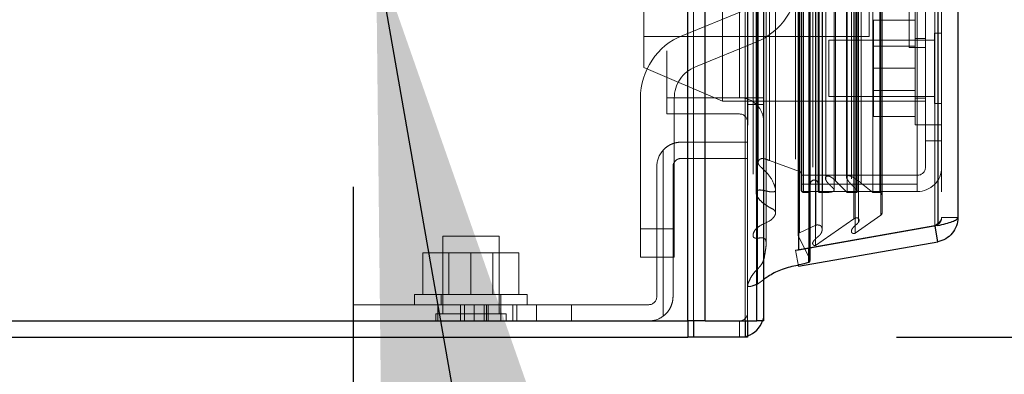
# Model space of a CAD drawing. Header units: inches. Extents: x 0.2 to 10.8, y 0.2 to 8.2.
# Tile 32 of 145: x 1.7686 to 2.0113, y 3.0686 to 3.1559. Entities that reach past the tile are written whole.
import ezdxf

# ---------------------------------------------------------------- set-up
doc = ezdxf.new("R2010")
doc.units = ezdxf.units.IN
doc.header["$MEASUREMENT"] = 0
doc.linetypes.add('HIDDEN', pattern=[0.07500000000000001, 0.05, -0.025])
doc.layers.add('DIMENSIONS', color=140, linetype='Continuous')
doc.styles.add('SLDTEXTSTYLE0', font='TXT', dxfattribs={"width": 0.7})
doc.dimstyles.new('SLDDIMSTYLE1', dxfattribs={"dimtxt": 0.0849609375, "dimasz": 0.13, "dimexe": 0, "dimexo": 0.0625, "dimgap": 0.021240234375, "dimtad": 0, "dimtih": 1, "dimtoh": 1, "dimlfac": 18, "dimrnd": 1e-09, "dimzin": 12, "dimdsep": 46, "dimtxsty": 'SLDTEXTSTYLE0', "dimsah": 1, "dimcen": 0.09, "dimadec": 0, "dimazin": 3, "dimtfac": 1, "dimtmove": 0, "dimatfit": 0, "dimfxl": 0, "dimfrac": 2, "dimtolj": 1, "dimtzin": 12, "dimarcsym": 0})
doc.dimstyles.new('SLDDIMSTYLE3', dxfattribs={"dimtxt": 0.18, "dimasz": 0.13, "dimexe": 0, "dimexo": 0.0625, "dimgap": 0, "dimtad": 0, "dimtih": 1, "dimtoh": 1, "dimdec": 0, "dimrnd": 1e-09, "dimzin": 0, "dimdsep": 46, "dimtxsty": 'Standard', "dimsah": 1, "dimcen": 0.09, "dimadec": 0, "dimazin": 0, "dimtfac": 0.13, "dimtdec": 0, "dimtofl": 0, "dimtmove": 0, "dimatfit": 3, "dimfxl": 0, "dimfrac": 2, "dimtolj": 1, "dimtzin": 0, "dimarcsym": 0})

# ---------------------------------------------------------------- blocks, each defined once
blk = doc.blocks.new('_D_8')
at = {"layer": 'DIMENSIONS'}
for p, q in [((0.9652936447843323, 3.213584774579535), (0.9652936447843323, 3.463584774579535)), ((1.837218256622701, 3.213584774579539), (0.8402936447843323, 3.213584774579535)), ((1.017134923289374, 3.077751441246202), (0.8402936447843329, 3.077751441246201)), ((0.9652936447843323, 2.791535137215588), (0.9652936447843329, 3.077751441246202)), ((0.4345054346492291, 2.791535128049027), (0.4059753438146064, 2.791535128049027)), ((0.4059753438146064, 2.791535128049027), (0.4059753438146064, 2.656504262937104)), ((0.6869745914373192, 2.791535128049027), (0.715504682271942, 2.791535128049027)), ((0.715504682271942, 2.791535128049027), (0.715504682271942, 2.656504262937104)), ((0.8401473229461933, 2.791535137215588), (0.9652936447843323, 2.791535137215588)), ((0.4059753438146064, 2.656504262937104), (0.4345054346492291, 2.656504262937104)), ((0.715504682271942, 2.656504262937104), (0.6869745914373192, 2.656504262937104))]:
    blk.add_line(p, q, dxfattribs=at)
for points in [[(0.9652936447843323, 3.213584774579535), (0.9852936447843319, 3.343584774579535), (0.9452936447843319, 3.343584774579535)], [(0.9652936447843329, 3.077751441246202), (0.9452936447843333, 2.947751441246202), (0.9852936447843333, 2.947751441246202)]]:
    blk.add_solid(points, dxfattribs=at)
at = {"layer": 'DIMENSIONS', "char_height": 0.08333333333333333, "attachment_point": 1, "style": 'SLDTEXTSTYLE0'}
for s, insert in [('2.45', (0.4345054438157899, 2.917977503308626)), ('62.1', (0.4345054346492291, 2.763926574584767))]:
    blk.add_mtext(s, dxfattribs=dict(at, insert=insert))
blk = doc.blocks.new('_D_9')
at = {"layer": 'DIMENSIONS'}
for p, q in [((0.5521105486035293, 3.581473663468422), (0.5521105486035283, 3.831473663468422)), ((1.8372182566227, 3.581473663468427), (0.4271105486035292, 3.581473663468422)), ((0.390536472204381, 3.411960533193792), (0.3620063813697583, 3.411960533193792)), ((0.3620063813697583, 3.411960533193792), (0.3620063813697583, 3.276929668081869)), ((0.7136846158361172, 3.411960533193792), (0.74221470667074, 3.411960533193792)), ((0.74221470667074, 3.411960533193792), (0.74221470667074, 3.276929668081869)), ((0.3620063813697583, 3.276929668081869), (0.390536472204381, 3.276929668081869)), ((0.74221470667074, 3.276929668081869), (0.7136846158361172, 3.276929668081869)), ((1.837218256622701, 3.213584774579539), (0.4271105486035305, 3.213584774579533)), ((0.5521105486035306, 3.213584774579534), (0.5521105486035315, 2.963584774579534))]:
    blk.add_line(p, q, dxfattribs=at)
for points in [[(0.5521105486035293, 3.581473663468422), (0.5721105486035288, 3.711473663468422), (0.5321105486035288, 3.711473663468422)], [(0.5521105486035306, 3.213584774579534), (0.532110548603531, 3.083584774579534), (0.572110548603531, 3.083584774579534)]]:
    blk.add_solid(points, dxfattribs=at)
at = {"layer": 'DIMENSIONS', "char_height": 0.08333333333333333, "attachment_point": 1, "style": 'SLDTEXTSTYLE0'}
for s, insert in [('6.62', (0.4258759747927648, 3.538402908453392)), ('168.2', (0.390536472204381, 3.384351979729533))]:
    blk.add_mtext(s, dxfattribs=dict(at, insert=insert))
blk = doc.blocks.new('_D_11')
at = {"layer": 'DIMENSIONS'}
for p, q in [((2.112558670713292, 3.178973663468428), (2.112558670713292, 3.428973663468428)), ((1.915037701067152, 3.178973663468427), (2.237558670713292, 3.178973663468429)), ((1.98472135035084, 3.077751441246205), (2.237558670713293, 3.077751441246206)), ((2.112558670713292, 2.833116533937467), (2.112558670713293, 3.077751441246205)), ((2.240382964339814, 2.833116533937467), (2.112558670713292, 2.833116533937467)), ((2.393555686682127, 2.833116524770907), (2.365025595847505, 2.833116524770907)), ((2.365025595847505, 2.833116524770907), (2.365025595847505, 2.698085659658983)), ((2.646024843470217, 2.833116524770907), (2.67455493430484, 2.833116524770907)), ((2.67455493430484, 2.833116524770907), (2.67455493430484, 2.698085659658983)), ((2.365025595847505, 2.698085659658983), (2.393555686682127, 2.698085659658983)), ((2.67455493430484, 2.698085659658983), (2.646024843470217, 2.698085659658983))]:
    blk.add_line(p, q, dxfattribs=at)
for points in [[(2.112558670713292, 3.178973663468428), (2.132558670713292, 3.308973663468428), (2.092558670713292, 3.308973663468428)], [(2.112558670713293, 3.077751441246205), (2.092558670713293, 2.947751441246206), (2.132558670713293, 2.947751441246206)]]:
    blk.add_solid(points, dxfattribs=at)
at = {"layer": 'DIMENSIONS', "char_height": 0.08333333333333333, "attachment_point": 1, "style": 'SLDTEXTSTYLE0'}
for s, insert in [('1.82', (2.393555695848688, 2.959558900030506)), ('46.3', (2.393555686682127, 2.805507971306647))]:
    blk.add_mtext(s, dxfattribs=dict(at, insert=insert))
blk = doc.blocks.new('_D_12')
at = {"layer": 'DIMENSIONS'}
for p, q in [((1.850801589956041, 3.114737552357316), (1.850801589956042, 2.759124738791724)), ((1.952023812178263, 3.031751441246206), (1.952023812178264, 2.759124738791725)), ((1.236041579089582, 2.884124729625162), (1.207511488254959, 2.884124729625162)), ((1.207511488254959, 2.884124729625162), (1.207511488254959, 2.749093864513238)), ((1.488510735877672, 2.884124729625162), (1.517040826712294, 2.884124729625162)), ((1.517040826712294, 2.884124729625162), (1.517040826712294, 2.749093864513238)), ((1.850801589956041, 2.884124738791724), (1.60363724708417, 2.884124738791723)), ((1.952023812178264, 2.884124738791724), (2.202023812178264, 2.884124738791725)), ((1.207511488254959, 2.749093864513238), (1.236041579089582, 2.749093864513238)), ((1.517040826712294, 2.749093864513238), (1.488510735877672, 2.749093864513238))]:
    blk.add_line(p, q, dxfattribs=at)
for points in [[(1.850801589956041, 2.884124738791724), (1.720801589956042, 2.904124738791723), (1.720801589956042, 2.864124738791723)], [(1.952023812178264, 2.884124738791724), (2.082023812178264, 2.864124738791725), (2.082023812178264, 2.904124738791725)]]:
    blk.add_solid(points, dxfattribs=at)
at = {"layer": 'DIMENSIONS', "char_height": 0.08333333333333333, "attachment_point": 1, "style": 'SLDTEXTSTYLE0'}
for s, insert in [('1.82', (1.236041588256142, 3.010567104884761)), ('46.3', (1.236041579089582, 2.856516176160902))]:
    blk.add_mtext(s, dxfattribs=dict(at, insert=insert))

msp = doc.modelspace()

# ---------------------------------------------------------------- linework, layer by layer
at = {"color": 7, "linetype": 'Continuous', "lineweight": 25}
for p, q in [((1.933306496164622, 3.081751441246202), (1.933306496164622, 5.045637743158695)), ((1.937549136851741, 3.081751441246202), (1.937549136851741, 5.04485089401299)), ((1.950266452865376, 3.081751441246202), (1.95026645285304, 5.038868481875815)), ((1.952023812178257, 3.081751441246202), (1.952023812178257, 5.038695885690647)), ((1.960559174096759, 5.021559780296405), (1.960559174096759, 3.099154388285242)), ((1.994906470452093, 5.015503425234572), (1.994906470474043, 3.105210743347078)), ((1.999864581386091, 5.01353999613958), (1.999864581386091, 3.107174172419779)), ((1.994906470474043, 3.105210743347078), (1.960559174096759, 3.099154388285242)), ((1.994906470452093, 3.101265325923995), (1.994231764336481, 3.105091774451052)), ((1.960559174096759, 3.09520897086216), (1.994906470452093, 3.101265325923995)), ((1.960559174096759, 3.099154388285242), (1.960512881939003, 3.099154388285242)), ((1.963092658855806, 3.09617622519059), (1.963092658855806, 3.09960111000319)), ((1.963432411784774, 3.096688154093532), (1.963432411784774, 3.099661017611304)), ((1.069134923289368, 3.081751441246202), (1.933306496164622, 3.081751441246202)), ((1.937549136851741, 3.081751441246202), (1.933306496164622, 3.081751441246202)), ((1.933308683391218, 3.081751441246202), (1.933308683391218, 3.077751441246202)), ((1.934721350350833, 3.081751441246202), (1.934721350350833, 3.077751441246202)), ((1.937549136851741, 3.081751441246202), (1.950266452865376, 3.081751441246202)), ((1.947438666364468, 3.081751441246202), (1.947438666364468, 3.077751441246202)), ((1.948023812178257, 3.081751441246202), (1.948023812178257, 3.077751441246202)), ((1.952023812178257, 3.081751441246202), (1.950266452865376, 3.081751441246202)), ((1.067134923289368, 3.077751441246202), (1.933308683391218, 3.077751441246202)), ((1.934721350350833, 3.077751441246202), (1.933308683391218, 3.077751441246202)), ((1.947438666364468, 3.077751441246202), (1.934721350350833, 3.077751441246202)), ((1.948023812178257, 3.077751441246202), (1.947438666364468, 3.077751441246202))]:
    msp.add_line(p, q, dxfattribs=at)
at = {"color": 7, "linetype": 'HIDDEN', "lineweight": 18}
for p, q in [((1.933306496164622, 5.045637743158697), (1.933306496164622, 3.081751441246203)), ((1.933306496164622, 5.045637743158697), (1.933306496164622, 3.081751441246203)), ((1.933306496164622, 3.081751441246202), (1.933306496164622, 5.045637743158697)), ((1.934720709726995, 3.081751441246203), (1.934720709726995, 5.044850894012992)), ((1.934720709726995, 3.081751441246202), (1.934720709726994, 5.04485089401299)), ((1.937549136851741, 3.081751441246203), (1.937549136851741, 5.044850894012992)), ((1.94743802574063, 3.081751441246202), (1.94743802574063, 5.038868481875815)), ((1.94743802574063, 3.081751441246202), (1.94743802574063, 5.038868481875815)), ((1.948023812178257, 3.081751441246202), (1.948023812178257, 5.038695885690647)), ((1.950266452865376, 3.081751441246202), (1.950266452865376, 5.038868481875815)), ((1.950435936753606, 3.090840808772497), (1.950435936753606, 5.029873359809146)), ((1.96337618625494, 3.096931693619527), (1.96337618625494, 5.023782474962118)), ((1.963376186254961, 3.096931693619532), (1.963376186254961, 5.023782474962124)), ((1.959864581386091, 5.021559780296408), (1.959864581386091, 3.099154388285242)), ((1.963092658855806, 3.09960111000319), (1.963092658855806, 5.021113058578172)), ((1.963432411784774, 3.099661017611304), (1.963432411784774, 5.021053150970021)), ((1.964801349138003, 3.100310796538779), (1.964801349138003, 5.020403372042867)), ((1.952606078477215, 3.100813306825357), (1.952606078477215, 5.019904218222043)), ((1.964139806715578, 5.019572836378), (1.964139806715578, 3.101122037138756)), ((1.94936431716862, 5.017867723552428), (1.94936431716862, 3.1028388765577)), ((1.96049096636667, 5.017763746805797), (1.96049096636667, 3.102950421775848)), ((1.960508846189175, 3.10281061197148), (1.960508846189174, 5.017903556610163)), ((1.960809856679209, 3.103453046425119), (1.960809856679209, 5.017261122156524)), ((1.960809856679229, 3.103453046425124), (1.960809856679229, 5.017261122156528)), ((1.96639991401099, 3.104247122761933), (1.96639991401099, 5.016468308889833)), ((1.973630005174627, 5.016744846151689), (1.973630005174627, 3.103972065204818)), ((1.974584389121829, 3.103353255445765), (1.974584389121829, 5.017360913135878)), ((1.964822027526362, 3.105342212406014), (1.964822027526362, 5.015371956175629)), ((1.974194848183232, 3.106888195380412), (1.974194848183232, 5.01382597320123)), ((1.975371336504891, 3.106042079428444), (1.975371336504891, 5.014674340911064)), ((1.994211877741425, 5.015503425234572), (1.994211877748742, 3.105210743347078)), ((1.994211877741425, 3.105210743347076), (1.994211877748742, 5.015503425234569)), ((1.994906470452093, 3.105210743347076), (1.994906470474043, 5.015503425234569)), ((1.995864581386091, 5.01353999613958), (1.995864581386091, 3.107174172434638)), ((1.954897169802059, 3.108328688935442), (1.954897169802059, 5.012385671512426)), ((1.980872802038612, 3.107756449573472), (1.980872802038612, 5.01295771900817)), ((1.981161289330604, 3.108243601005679), (1.981161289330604, 5.012470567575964)), ((1.950145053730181, 5.007579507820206), (1.950145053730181, 3.113134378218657)), ((1.961257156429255, 3.113943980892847), (1.961257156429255, 5.006770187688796)), ((1.961257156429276, 3.113943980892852), (1.961257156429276, 5.006770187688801)), ((1.961819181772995, 3.113388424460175), (1.961819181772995, 5.007325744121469)), ((1.961819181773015, 3.113388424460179), (1.961819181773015, 5.007325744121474)), ((1.963201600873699, 5.007325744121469), (1.963201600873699, 3.113388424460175)), ((1.96320160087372, 3.113388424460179), (1.96320160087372, 5.007325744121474)), ((1.963479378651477, 3.113666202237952), (1.963479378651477, 5.007047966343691)), ((1.965423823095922, 5.007047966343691), (1.965423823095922, 3.113666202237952)), ((1.9657016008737, 3.113388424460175), (1.9657016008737, 5.007325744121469)), ((1.96570160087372, 5.007325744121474), (1.96570160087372, 3.113388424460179)), ((1.966483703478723, 3.113388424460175), (1.966483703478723, 5.007325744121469)), ((1.969349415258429, 3.113999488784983), (1.969349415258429, 5.006742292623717)), ((1.972597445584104, 3.113388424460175), (1.972597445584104, 5.007325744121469)), ((1.974894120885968, 3.113388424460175), (1.974894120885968, 5.007325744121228)), ((1.975035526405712, 3.113831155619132), (1.975035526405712, 5.006884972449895)), ((1.978917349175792, 3.113388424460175), (1.978917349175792, 5.007325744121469)), ((1.98060573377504, 3.113388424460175), (1.98060573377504, 5.007325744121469)), ((1.98060573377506, 3.113388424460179), (1.98060573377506, 5.007325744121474)), ((1.961420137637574, 3.115384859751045), (1.961420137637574, 5.005329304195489)), ((1.967344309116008, 5.004281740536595), (1.967344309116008, 3.116422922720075)), ((1.969714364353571, 3.11625188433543), (1.969714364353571, 5.004462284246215)), ((1.969714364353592, 3.116251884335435), (1.969714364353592, 5.004462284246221)), ((1.972418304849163, 5.003728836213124), (1.972418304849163, 3.116986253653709)), ((1.976045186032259, 3.115632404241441), (1.976045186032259, 5.005081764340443)), ((1.960845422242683, 3.118512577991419), (1.960845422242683, 5.002201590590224)), ((1.960845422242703, 3.118512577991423), (1.960845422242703, 5.002201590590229)), ((1.961210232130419, 3.117997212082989), (1.961210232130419, 5.002716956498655)), ((1.961210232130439, 3.117997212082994), (1.961210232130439, 5.002716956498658)), ((1.950628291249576, 4.999994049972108), (1.950628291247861, 3.120729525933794)), ((1.95062829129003, 4.999970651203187), (1.95062829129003, 3.120720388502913)), ((1.953384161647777, 3.121239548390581), (1.953384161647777, 4.999474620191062)), ((1.946023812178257, 3.136695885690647), (1.946023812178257, 4.983973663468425)), ((1.946023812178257, 3.136695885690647), (1.946023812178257, 4.983973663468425)), ((1.946023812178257, 3.136695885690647), (1.946023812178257, 4.983973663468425)), ((1.946023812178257, 3.136695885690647), (1.946023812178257, 4.983973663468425)), ((1.928134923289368, 3.348223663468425), (1.928134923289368, 3.136695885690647)), ((1.941864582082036, 3.135820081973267), (1.941864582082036, 3.230264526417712)), ((1.922420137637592, 3.1441534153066), (1.922420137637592, 3.221931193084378)), ((1.977975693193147, 3.151792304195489), (1.977975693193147, 3.214292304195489)), ((1.987864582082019, 3.149025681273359), (1.987864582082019, 3.18663679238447)), ((1.989864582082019, 3.115384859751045), (1.989864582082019, 3.162051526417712)), ((1.991864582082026, 3.12609785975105), (1.991864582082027, 3.162051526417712)), ((1.932023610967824, 3.152041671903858), (1.946952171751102, 3.158079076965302)), ((1.989364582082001, 3.157820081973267), (1.989364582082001, 3.143931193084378)), ((1.989364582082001, 3.155764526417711), (1.979086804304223, 3.155764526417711)), ((1.979086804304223, 3.155764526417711), (1.979086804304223, 3.143931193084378)), ((1.922420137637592, 3.151792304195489), (1.977975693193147, 3.151792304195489)), ((1.991864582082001, 3.151292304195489), (1.989364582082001, 3.151292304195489)), ((1.99412847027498, 3.152611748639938), (1.99412847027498, 3.143931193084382)), ((1.995864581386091, 3.152611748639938), (1.99412847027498, 3.152611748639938)), ((1.95007650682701, 3.150353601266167), (1.935147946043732, 3.144316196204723)), ((1.968086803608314, 3.150875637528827), (1.968086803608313, 3.143931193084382)), ((1.99412847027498, 3.150875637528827), (1.968086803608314, 3.150875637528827)), ((1.989364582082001, 3.149372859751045), (1.979086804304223, 3.149372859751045)), ((1.987864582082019, 3.149025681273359), (1.991864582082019, 3.149025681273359)), ((1.922420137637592, 3.1441534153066), (1.941864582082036, 3.135820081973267)), ((1.968086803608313, 3.143931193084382), (1.968086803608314, 3.136986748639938)), ((1.989364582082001, 3.143931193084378), (1.979086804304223, 3.143931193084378)), ((1.979086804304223, 3.143931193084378), (1.979086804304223, 3.132097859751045)), ((1.989364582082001, 3.143931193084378), (1.989364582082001, 3.130042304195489)), ((1.99412847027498, 3.143931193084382), (1.99412847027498, 3.135250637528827)), ((1.921605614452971, 3.104415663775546), (1.921605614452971, 3.13659072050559)), ((1.928134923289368, 3.132695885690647), (1.928134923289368, 3.136695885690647)), ((1.928134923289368, 3.136695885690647), (1.946023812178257, 3.136695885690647)), ((1.929938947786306, 3.13659072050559), (1.929938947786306, 3.104415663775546)), ((1.946023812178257, 3.136695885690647), (1.948023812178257, 3.136695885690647)), ((1.948023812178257, 3.136695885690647), (1.952023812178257, 3.136695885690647)), ((1.968086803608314, 3.136986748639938), (1.99412847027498, 3.136986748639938)), ((1.979086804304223, 3.138489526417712), (1.989364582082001, 3.138489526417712)), ((1.989364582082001, 3.136570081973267), (1.991864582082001, 3.136570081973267)), ((1.941864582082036, 3.135820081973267), (1.991864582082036, 3.135820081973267)), ((1.948023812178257, 3.13502921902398), (1.952023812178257, 3.13502921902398)), ((1.99412847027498, 3.135250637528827), (1.995864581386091, 3.135250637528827)), ((1.946023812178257, 3.132695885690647), (1.928134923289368, 3.132695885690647)), ((1.989364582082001, 3.132097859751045), (1.979086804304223, 3.132097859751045)), ((1.989364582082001, 3.130042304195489), (1.991864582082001, 3.130042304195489)), ((1.991864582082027, 3.130042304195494), (1.995864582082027, 3.130042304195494)), ((1.931634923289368, 3.125751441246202), (1.948023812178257, 3.125751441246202)), ((1.991864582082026, 3.12609785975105), (1.995864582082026, 3.12609785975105)), ((1.991864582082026, 3.119597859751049), (1.991864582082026, 3.12609785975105)), ((1.927190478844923, 3.082918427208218), (1.927190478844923, 3.123782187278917)), ((1.927190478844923, 3.123782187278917), (1.927190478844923, 3.082918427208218)), ((1.927190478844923, 3.082918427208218), (1.927190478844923, 3.123782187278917)), ((1.927190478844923, 3.123782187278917), (1.927190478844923, 3.082918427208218)), ((1.925634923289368, 3.119751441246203), (1.925634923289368, 3.087751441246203)), ((1.929634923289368, 3.119751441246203), (1.929634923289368, 3.087751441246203)), ((1.948023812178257, 3.121751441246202), (1.931634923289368, 3.121751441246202)), ((1.953384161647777, 3.121239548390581), (1.960845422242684, 3.11851257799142)), ((1.961210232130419, 3.117997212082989), (1.961257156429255, 3.113943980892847)), ((1.961420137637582, 3.117597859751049), (1.989864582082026, 3.117597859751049)), ((1.961420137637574, 3.115384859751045), (1.989864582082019, 3.115384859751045)), ((1.961420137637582, 3.115384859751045), (1.961420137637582, 3.113597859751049)), ((1.967344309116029, 3.116422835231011), (1.967344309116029, 3.116415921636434)), ((1.969714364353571, 3.116251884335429), (1.972597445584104, 3.113388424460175)), ((1.976045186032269, 3.115632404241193), (1.978917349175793, 3.113388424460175)), ((1.989864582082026, 3.115384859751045), (1.989864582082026, 3.113597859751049)), ((1.961420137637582, 3.113597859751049), (1.989864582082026, 3.113597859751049)), ((1.961819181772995, 3.113388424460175), (1.963201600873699, 3.113388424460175)), ((1.9657016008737, 3.113388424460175), (1.966483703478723, 3.113388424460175)), ((1.969349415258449, 3.113988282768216), (1.969349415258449, 3.113999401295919)), ((1.972597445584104, 3.113388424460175), (1.974894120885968, 3.113388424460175)), ((1.975035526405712, 3.113388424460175), (1.975035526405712, 3.113831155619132)), ((1.978917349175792, 3.113388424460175), (1.98060573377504, 3.113388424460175)), ((1.95489716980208, 3.108328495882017), (1.95489716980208, 3.108328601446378)), ((1.980872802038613, 3.107756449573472), (1.974584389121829, 3.103353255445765)), ((1.994211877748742, 3.105210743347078), (1.959864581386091, 3.099154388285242)), ((1.959864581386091, 3.099148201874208), (1.994211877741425, 3.105204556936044)), ((1.964822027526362, 3.105342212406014), (1.960809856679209, 3.103453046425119)), ((1.974194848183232, 3.106888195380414), (1.964801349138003, 3.100310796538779)), ((1.975371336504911, 3.106039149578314), (1.975371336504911, 3.10604199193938)), ((1.994906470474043, 3.105210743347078), (1.994211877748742, 3.105210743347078)), ((1.994231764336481, 3.105091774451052), (1.994211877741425, 3.105204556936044)), ((1.995864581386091, 3.107174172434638), (1.999864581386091, 3.107174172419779)), ((1.879801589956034, 3.102584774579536), (1.87285714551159, 3.102584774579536)), ((1.87285714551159, 3.102584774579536), (1.87285714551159, 3.083487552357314)), ((1.886746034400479, 3.102584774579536), (1.879801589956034, 3.102584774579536)), ((1.886746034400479, 3.083487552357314), (1.886746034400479, 3.102584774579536)), ((1.929938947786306, 3.104415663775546), (1.921605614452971, 3.104415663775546)), ((1.921605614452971, 3.097471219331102), (1.921605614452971, 3.104415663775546)), ((1.929938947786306, 3.104415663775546), (1.921605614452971, 3.104415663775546)), ((1.929938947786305, 3.104415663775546), (1.921605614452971, 3.104415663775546)), ((1.929938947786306, 3.104415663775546), (1.921605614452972, 3.104415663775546)), ((1.929938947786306, 3.104415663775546), (1.929938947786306, 3.097471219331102)), ((1.960508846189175, 3.10281061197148), (1.96337618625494, 3.096931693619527)), ((1.973630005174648, 3.103971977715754), (1.973630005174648, 3.103969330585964)), ((1.867968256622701, 3.088251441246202), (1.867968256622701, 3.09852921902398)), ((1.879801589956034, 3.09852921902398), (1.867968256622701, 3.09852921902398)), ((1.874359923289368, 3.09852921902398), (1.874359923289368, 3.088251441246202)), ((1.879801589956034, 3.088251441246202), (1.879801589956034, 3.09852921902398)), ((1.891634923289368, 3.09852921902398), (1.879801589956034, 3.09852921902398)), ((1.885243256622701, 3.088251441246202), (1.885243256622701, 3.09852921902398)), ((1.891634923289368, 3.088251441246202), (1.891634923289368, 3.09852921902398)), ((1.960512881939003, 3.099154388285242), (1.959864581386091, 3.099154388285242)), ((1.960559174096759, 3.09520897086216), (1.959864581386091, 3.099148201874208)), ((1.929938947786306, 3.097471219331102), (1.921605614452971, 3.097471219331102)), ((1.952023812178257, 3.091972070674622), (1.950435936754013, 3.090840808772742)), ((1.865912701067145, 3.088251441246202), (1.893690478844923, 3.088251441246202)), ((1.865912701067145, 3.088251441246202), (1.865912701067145, 3.085751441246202)), ((1.872440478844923, 3.088251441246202), (1.872440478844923, 3.085751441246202)), ((1.887162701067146, 3.085751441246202), (1.887162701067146, 3.088251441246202)), ((1.893690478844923, 3.085751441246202), (1.893690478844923, 3.088251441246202)), ((1.850801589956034, 3.081751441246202), (1.850801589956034, 3.085751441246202)), ((1.850801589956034, 3.085751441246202), (1.871634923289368, 3.085751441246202)), ((1.871634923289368, 3.085751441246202), (1.871634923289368, 3.081751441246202)), ((1.871634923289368, 3.081751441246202), (1.871634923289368, 3.085751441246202)), ((1.871634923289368, 3.085751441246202), (1.871634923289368, 3.081751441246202)), ((1.923634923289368, 3.085751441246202), (1.871634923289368, 3.085751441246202)), ((1.871634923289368, 3.081751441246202), (1.871634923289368, 3.085751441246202)), ((1.877236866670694, 3.081751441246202), (1.877236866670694, 3.085751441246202)), ((1.877241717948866, 3.081751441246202), (1.877241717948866, 3.085751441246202)), ((1.878245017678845, 3.081751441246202), (1.878245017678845, 3.085751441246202)), ((1.880625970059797, 3.081751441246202), (1.880625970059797, 3.085751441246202)), ((1.880625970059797, 3.081751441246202), (1.880625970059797, 3.085751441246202)), ((1.883081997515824, 3.081751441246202), (1.883081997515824, 3.085751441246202)), ((1.883639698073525, 3.081751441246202), (1.883639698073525, 3.085751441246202)), ((1.88403652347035, 3.081751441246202), (1.88403652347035, 3.085751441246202)), ((1.887211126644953, 3.081751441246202), (1.887211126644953, 3.085751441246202)), ((1.887211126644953, 3.081751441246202), (1.887211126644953, 3.085751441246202)), ((1.887211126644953, 3.081751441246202), (1.887211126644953, 3.085751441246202)), ((1.887211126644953, 3.081751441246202), (1.887211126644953, 3.085751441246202)), ((1.890149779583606, 3.081751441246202), (1.890149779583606, 3.085751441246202)), ((1.891125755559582, 3.081751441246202), (1.891125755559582, 3.085751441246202)), ((1.895940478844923, 3.081751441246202), (1.895940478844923, 3.085751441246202)), ((1.895940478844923, 3.081751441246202), (1.895940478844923, 3.085751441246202)), ((1.895940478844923, 3.081751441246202), (1.895940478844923, 3.085751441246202)), ((1.895940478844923, 3.081751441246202), (1.895940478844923, 3.085751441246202)), ((1.895940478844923, 3.081751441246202), (1.895940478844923, 3.085751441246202)), ((1.895940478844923, 3.081751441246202), (1.895940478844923, 3.085751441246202)), ((1.895940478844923, 3.081751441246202), (1.895940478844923, 3.085751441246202)), ((1.895940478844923, 3.081751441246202), (1.895940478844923, 3.085751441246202)), ((1.904621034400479, 3.081751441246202), (1.904621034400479, 3.085751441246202)), ((1.879801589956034, 3.083487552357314), (1.871121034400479, 3.083487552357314)), ((1.871121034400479, 3.083487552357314), (1.871121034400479, 3.081751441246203)), ((1.88848214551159, 3.083487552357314), (1.879801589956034, 3.083487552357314)), ((1.88848214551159, 3.081751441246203), (1.88848214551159, 3.083487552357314)), ((1.933308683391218, 3.081751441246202), (1.933308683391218, 3.077751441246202)), ((1.934721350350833, 3.081751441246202), (1.934721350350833, 3.077751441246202)), ((1.946023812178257, 3.081751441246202), (1.946023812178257, 3.077751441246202)), ((1.947438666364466, 3.081751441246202), (1.947438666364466, 3.077751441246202))]:
    msp.add_line(p, q, dxfattribs=at)
at = {"color": 7, "linetype": 'HIDDEN', "lineweight": 18, "flags": 128}
for points in [[(1.948097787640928, 5.029911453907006), (1.948097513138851, 4.068021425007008), (1.948097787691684, 3.090802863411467)], [(1.948097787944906, 5.029910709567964), (1.948097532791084, 4.050284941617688), (1.948097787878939, 3.090800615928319)], [(1.949364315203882, 5.017884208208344), (1.949364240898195, 4.099567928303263), (1.949364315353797, 3.10283133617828)], [(1.950145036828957, 5.007580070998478), (1.950144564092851, 4.040208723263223), (1.950145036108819, 3.113145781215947)], [(1.954889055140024, 3.114270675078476), (1.954889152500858, 4.052680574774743), (1.954889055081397, 5.006442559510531)], [(1.952023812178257, 3.083751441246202), (1.951908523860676, 3.082580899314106), (1.951680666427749, 3.081751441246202)], [(1.948023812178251, 3.078094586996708), (1.947194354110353, 3.077866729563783), (1.946023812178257, 3.077751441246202)]]:
    msp.add_lwpolyline(points, dxfattribs=at)
at = {"color": 7, "linetype": 'HIDDEN', "lineweight": 18}
for centre, radius, start, end in [((1.943827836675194, 3.165804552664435), 0.01666666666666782, 292.0193813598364, 0), ((1.938272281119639, 3.13659072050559), 0.01666666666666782, 112.0193813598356, 180), ((1.938272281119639, 3.13659072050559), 0.008333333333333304, 112.019381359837, 180), ((1.946023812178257, 3.130695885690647), 0.006000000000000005, 0, 90), ((1.946023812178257, 3.130695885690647), 0.002000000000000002, 0, 90), ((1.931634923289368, 3.119751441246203), 0.006000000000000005, 137.7945535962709, 180), ((1.989864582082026, 3.119597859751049), 0.006000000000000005, 270.0000000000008, 0), ((1.989864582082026, 3.119597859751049), 0.002000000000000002, 270.0000000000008, 0), ((1.96065471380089, 3.117990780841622), 0.000555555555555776, 0.6632841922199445, 69.92345722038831), ((1.9644516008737, 3.115471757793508), 0.0009722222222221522, 0, 180), ((1.961819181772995, 3.113950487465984), 0.0005620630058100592, 180.6632841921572, 270.0000000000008), ((1.963201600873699, 3.113666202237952), 0.0002777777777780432, 270.0000000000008, 0), ((1.9657016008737, 3.113666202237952), 0.0002777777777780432, 180, 270.0000000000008), ((1.98060573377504, 3.112832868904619), 0.0005555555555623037, 0, 90), ((1.98060573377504, 3.108243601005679), 0.0005555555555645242, 298.7326247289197, 0), ((1.961046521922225, 3.102950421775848), 0.0005555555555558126, 115.2138142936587, 194.5756249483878), ((1.962876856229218, 3.096688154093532), 0.0005555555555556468, 0, 25.99999999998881), ((1.923634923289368, 3.087751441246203), 0.002000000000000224, 270.0000000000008, 0), ((1.946023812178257, 3.083751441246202), 0.002000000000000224, 270.0000000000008, 0), ((1.923634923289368, 3.087751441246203), 0.006000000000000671, 270.0000000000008, 306.3412030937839)]:
    msp.add_arc(centre, radius, start, end, dxfattribs=at)
at = {"color": 7, "linetype": 'Continuous', "lineweight": 25}
for centre, radius, start, end in [((1.962876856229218, 3.096688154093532), 0.0005555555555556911, 292.8577603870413, 0), ((1.946023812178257, 3.083751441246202), 0.006000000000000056, 289.4712206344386, 340.528779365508)]:
    msp.add_arc(centre, radius, start, end, dxfattribs=at)
at = {"color": 7, "linetype": 'HIDDEN', "lineweight": 18}
for points, knots in [([(1.927190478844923, 3.123782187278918), (1.927474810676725, 3.124095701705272), (1.927786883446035, 3.124373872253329), (1.928464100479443, 3.124862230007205), (1.928833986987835, 3.125073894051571), (1.929596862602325, 3.125410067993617), (1.929991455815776, 3.125536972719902), (1.930806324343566, 3.125708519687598), (1.931221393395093, 3.125751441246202), (1.931634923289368, 3.125751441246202)], [0, 0, 0, 0, 0.25, 0.25, 0.5, 0.5, 0.75, 0.75, 1, 1, 1, 1]), ([(1.931634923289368, 3.121751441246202), (1.931374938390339, 3.121751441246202), (1.931118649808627, 3.121701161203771), (1.930636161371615, 3.1215037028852), (1.930414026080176, 3.121357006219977), (1.929856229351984, 3.120804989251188), (1.929634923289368, 3.120283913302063), (1.929634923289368, 3.119751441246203)], [0, 0, 0, 0, 0.2500000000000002, 0.2500000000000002, 0.5000000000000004, 0.5000000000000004, 1, 1, 1, 1]), ([(1.954884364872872, 3.108328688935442), (1.95488798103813, 3.10836804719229), (1.954903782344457, 3.108540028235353), (1.954804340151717, 3.108789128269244), (1.954465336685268, 3.109233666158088), (1.953645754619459, 3.109533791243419), (1.95264404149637, 3.110198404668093), (1.95150322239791, 3.111016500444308), (1.950605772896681, 3.111943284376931), (1.950215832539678, 3.112698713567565), (1.950128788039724, 3.113161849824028), (1.950143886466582, 3.113463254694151), (1.950239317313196, 3.113683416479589), (1.950337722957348, 3.113802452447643), (1.950486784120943, 3.113895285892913), (1.950759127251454, 3.113982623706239), (1.951482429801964, 3.114000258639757), (1.952536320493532, 3.113753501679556), (1.953549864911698, 3.113517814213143), (1.95422661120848, 3.113479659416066), (1.95451885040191, 3.113528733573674), (1.954686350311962, 3.11359518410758), (1.954788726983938, 3.113686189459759), (1.95486240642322, 3.113794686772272), (1.954921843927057, 3.113992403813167), (1.954901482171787, 3.11423354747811), (1.954810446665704, 3.114649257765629), (1.954642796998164, 3.1151290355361), (1.954112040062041, 3.116431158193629), (1.953142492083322, 3.117950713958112), (1.951683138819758, 3.119242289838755), (1.950993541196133, 3.11990463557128), (1.950732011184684, 3.120283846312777), (1.95061150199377, 3.120602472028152), (1.950644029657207, 3.120956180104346), (1.950785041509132, 3.121261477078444), (1.950982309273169, 3.121502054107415), (1.951198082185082, 3.121626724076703), (1.951414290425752, 3.121705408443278), (1.951741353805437, 3.121748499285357), (1.952453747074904, 3.12163155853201), (1.952982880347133, 3.121408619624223), (1.953384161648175, 3.121239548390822)], [0, 0, 0, 0, 0.005720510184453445, 0.0249965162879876, 0.03716996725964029, 0.07798313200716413, 0.1161217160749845, 0.1792056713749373, 0.245910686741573, 0.2783903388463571, 0.2955579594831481, 0.3128003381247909, 0.3217560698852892, 0.3288690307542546, 0.3345324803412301, 0.3414312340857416, 0.3588667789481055, 0.4077770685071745, 0.4542518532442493, 0.4696668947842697, 0.4768802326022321, 0.484974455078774, 0.4891608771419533, 0.4935953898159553, 0.5023243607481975, 0.5177781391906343, 0.5293437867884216, 0.5638428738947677, 0.5897146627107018, 0.7271221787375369, 0.8019382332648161, 0.8328056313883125, 0.8466269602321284, 0.863214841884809, 0.8799322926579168, 0.8970889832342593, 0.912068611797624, 0.9189249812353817, 0.925428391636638, 0.9370652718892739, 0.9522718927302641, 1, 1, 1, 1]), ([(1.966483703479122, 3.113388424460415), (1.966683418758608, 3.113382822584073), (1.967059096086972, 3.113372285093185), (1.967587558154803, 3.113378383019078), (1.968045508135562, 3.113399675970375), (1.968434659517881, 3.113440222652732), (1.968761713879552, 3.113501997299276), (1.969035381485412, 3.113589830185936), (1.969248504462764, 3.113723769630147), (1.969370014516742, 3.113925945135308), (1.969335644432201, 3.114095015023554), (1.969250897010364, 3.114244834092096), (1.969134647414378, 3.114406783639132), (1.968943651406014, 3.114612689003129), (1.968634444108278, 3.11489941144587), (1.968256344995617, 3.115243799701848), (1.967879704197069, 3.115636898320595), (1.967576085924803, 3.116010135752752), (1.967359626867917, 3.116364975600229), (1.967210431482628, 3.116694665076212), (1.967200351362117, 3.116977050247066), (1.967275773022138, 3.117189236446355), (1.967394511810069, 3.11733294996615), (1.96756872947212, 3.117409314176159), (1.967770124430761, 3.117426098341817), (1.968002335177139, 3.117403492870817), (1.968268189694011, 3.117334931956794), (1.968573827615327, 3.117189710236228), (1.968908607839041, 3.116954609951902), (1.969308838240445, 3.116644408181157), (1.969570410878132, 3.116391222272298), (1.969714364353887, 3.116251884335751)], [0, 0, 0, 0, 0.05160017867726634, 0.09706326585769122, 0.1364041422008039, 0.1700382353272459, 0.198519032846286, 0.2234229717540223, 0.2470195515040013, 0.2713163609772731, 0.2966105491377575, 0.3102882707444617, 0.3318030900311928, 0.36157078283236, 0.3999268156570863, 0.463254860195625, 0.5211071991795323, 0.573335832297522, 0.6200679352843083, 0.661752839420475, 0.6994333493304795, 0.7213754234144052, 0.7400102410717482, 0.7567370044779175, 0.7731511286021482, 0.7917149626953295, 0.8167908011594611, 0.8462062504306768, 0.8858170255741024, 0.9371607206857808, 1, 1, 1, 1]), ([(1.974894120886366, 3.113388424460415), (1.974907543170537, 3.113394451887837), (1.974943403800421, 3.113410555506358), (1.975000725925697, 3.113446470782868), (1.975066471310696, 3.113505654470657), (1.975116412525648, 3.113597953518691), (1.975099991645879, 3.11372204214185), (1.975033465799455, 3.113844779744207), (1.974884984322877, 3.114044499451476), (1.974625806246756, 3.114279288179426), (1.974311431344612, 3.114602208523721), (1.973989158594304, 3.114927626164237), (1.973674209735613, 3.115256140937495), (1.973359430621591, 3.115602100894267), (1.973047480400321, 3.1159665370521), (1.972746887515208, 3.116351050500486), (1.972532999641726, 3.116688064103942), (1.97241217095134, 3.116970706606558), (1.972355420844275, 3.117192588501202), (1.97242415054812, 3.117366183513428), (1.972541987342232, 3.117460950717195), (1.972655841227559, 3.117503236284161), (1.972796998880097, 3.117519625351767), (1.972958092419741, 3.117515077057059), (1.973131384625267, 3.117488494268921), (1.973351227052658, 3.117427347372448), (1.973625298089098, 3.11731329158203), (1.973965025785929, 3.117141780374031), (1.974345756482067, 3.116915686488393), (1.974717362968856, 3.116668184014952), (1.975058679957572, 3.116422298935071), (1.975352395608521, 3.116207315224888), (1.975615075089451, 3.116006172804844), (1.975845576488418, 3.115817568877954), (1.975981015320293, 3.115691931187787), (1.97604518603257, 3.115632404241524)], [0, 0, 0, 0, 0.004393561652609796, 0.01173838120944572, 0.0216348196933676, 0.03350566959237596, 0.0477930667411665, 0.0656867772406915, 0.08271741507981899, 0.1309393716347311, 0.1816873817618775, 0.2321676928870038, 0.2822821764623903, 0.3319640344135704, 0.3859283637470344, 0.441929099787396, 0.4994657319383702, 0.5270850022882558, 0.5544187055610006, 0.5825390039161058, 0.5921652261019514, 0.6028740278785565, 0.6156206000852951, 0.6301815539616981, 0.6459191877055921, 0.6630307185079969, 0.6933290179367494, 0.7305967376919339, 0.7749517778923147, 0.8266059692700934, 0.8674982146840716, 0.9053336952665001, 0.9400534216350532, 0.9715974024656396, 1, 1, 1, 1]), ([(1.954887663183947, 3.108328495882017), (1.954891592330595, 3.108309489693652), (1.954923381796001, 3.10815571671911), (1.954791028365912, 3.107769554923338), (1.954476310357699, 3.107230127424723), (1.953325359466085, 3.106120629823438), (1.95124398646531, 3.105486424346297), (1.949908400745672, 3.104241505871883), (1.949519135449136, 3.103522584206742), (1.949367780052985, 3.103087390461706), (1.949379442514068, 3.102893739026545), (1.949382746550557, 3.102838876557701)], [0, 0, 0, 0, 0.008152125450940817, 0.06595623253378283, 0.164664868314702, 0.2580122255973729, 0.6484505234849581, 0.8120919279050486, 0.9180537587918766, 0.9767841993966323, 1, 1, 1, 1]), ([(1.96480134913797, 3.100310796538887), (1.96477764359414, 3.100304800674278), (1.964729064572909, 3.100292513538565), (1.964648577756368, 3.100289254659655), (1.964563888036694, 3.100297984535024), (1.964476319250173, 3.100320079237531), (1.964388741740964, 3.100354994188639), (1.96430447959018, 3.100402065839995), (1.964227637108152, 3.100460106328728), (1.96415760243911, 3.100533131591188), (1.964085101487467, 3.100645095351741), (1.964021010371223, 3.100895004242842), (1.964172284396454, 3.10123432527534), (1.964470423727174, 3.101635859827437), (1.964871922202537, 3.102045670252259), (1.965361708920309, 3.102464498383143), (1.965757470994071, 3.102819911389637), (1.966013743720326, 3.103135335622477), (1.966178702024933, 3.103392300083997), (1.966320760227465, 3.103704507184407), (1.966408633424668, 3.104074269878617), (1.96640450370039, 3.104464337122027), (1.966319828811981, 3.104829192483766), (1.966163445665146, 3.105084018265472), (1.965964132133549, 3.105241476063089), (1.965721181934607, 3.105331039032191), (1.965442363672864, 3.105372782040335), (1.965135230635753, 3.105378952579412), (1.964927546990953, 3.105354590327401), (1.96482202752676, 3.105342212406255)], [0, 0, 0, 0, 0.008015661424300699, 0.01642624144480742, 0.02548130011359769, 0.03532265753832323, 0.04596837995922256, 0.05731829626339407, 0.06918684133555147, 0.08154973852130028, 0.09716460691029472, 0.1262066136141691, 0.1938647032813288, 0.2508569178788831, 0.3344528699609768, 0.4187957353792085, 0.5010146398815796, 0.5361129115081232, 0.5786151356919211, 0.6281782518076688, 0.6848127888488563, 0.7500089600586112, 0.8064906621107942, 0.8477526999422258, 0.8748195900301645, 0.9022650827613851, 0.932723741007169, 0.9658184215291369, 1, 1, 1, 1]), ([(1.974584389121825, 3.103353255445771), (1.974557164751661, 3.103339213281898), (1.974502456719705, 3.103310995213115), (1.974406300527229, 3.103284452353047), (1.974303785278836, 3.103269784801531), (1.974196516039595, 3.10326799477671), (1.97408799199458, 3.103278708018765), (1.973981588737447, 3.103301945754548), (1.973881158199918, 3.103337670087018), (1.9737910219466, 3.103385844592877), (1.973699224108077, 3.103460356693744), (1.973620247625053, 3.103592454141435), (1.973600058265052, 3.103768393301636), (1.97361819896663, 3.103954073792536), (1.973705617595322, 3.104272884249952), (1.974001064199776, 3.104766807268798), (1.974531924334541, 3.10520582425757), (1.974969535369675, 3.10557726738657), (1.975249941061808, 3.105863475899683), (1.975463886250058, 3.106175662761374), (1.975556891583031, 3.106509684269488), (1.975468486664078, 3.106810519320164), (1.975296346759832, 3.107021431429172), (1.975121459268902, 3.107113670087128), (1.974946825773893, 3.107130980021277), (1.974768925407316, 3.107106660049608), (1.974590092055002, 3.107055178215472), (1.974397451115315, 3.10697895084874), (1.974271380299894, 3.106922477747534), (1.97419484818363, 3.106888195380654)], [0, 0, 0, 0, 0.01286879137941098, 0.02586014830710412, 0.03915414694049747, 0.05280973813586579, 0.06678895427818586, 0.08099193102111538, 0.0953006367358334, 0.1096358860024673, 0.1240351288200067, 0.1483514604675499, 0.1869717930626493, 0.2169893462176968, 0.2495702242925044, 0.3631535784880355, 0.4986136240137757, 0.5635885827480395, 0.6272607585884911, 0.6891535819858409, 0.7481889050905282, 0.8066944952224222, 0.8499554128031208, 0.8739836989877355, 0.8919318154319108, 0.9150774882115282, 0.943007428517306, 0.9654022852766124, 1, 1, 1, 1]), ([(1.995864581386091, 3.107174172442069), (1.995862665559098, 3.107127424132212), (1.995858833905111, 3.1070339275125), (1.995827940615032, 3.106893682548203), (1.995778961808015, 3.10675343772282), (1.995710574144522, 3.106613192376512), (1.995623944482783, 3.106472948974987), (1.995519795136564, 3.106332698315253), (1.99536912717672, 3.106157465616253), (1.9951567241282, 3.10594701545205), (1.994869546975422, 3.105701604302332), (1.99455257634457, 3.105456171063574), (1.99432544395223, 3.105292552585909), (1.994211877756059, 3.105210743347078)], [0, 0, 0, 0, 0.07144899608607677, 0.1428979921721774, 0.2143469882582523, 0.2857959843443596, 0.3572449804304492, 0.4286939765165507, 0.5001429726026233, 0.6251072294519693, 0.750071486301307, 0.8750357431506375, 1, 1, 1, 1]), ([(1.994211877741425, 3.105204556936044), (1.994277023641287, 3.105217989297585), (1.99440731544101, 3.105244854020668), (1.994596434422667, 3.105309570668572), (1.994778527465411, 3.105391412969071), (1.994951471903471, 3.105491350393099), (1.995113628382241, 3.105607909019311), (1.995263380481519, 3.105740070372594), (1.995433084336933, 3.105922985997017), (1.995605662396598, 3.106169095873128), (1.995752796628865, 3.106486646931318), (1.995846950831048, 3.106825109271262), (1.99585870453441, 3.107057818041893), (1.995864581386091, 3.107174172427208)], [0, 0, 0, 0, 0.07144899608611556, 0.1428979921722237, 0.2143469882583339, 0.2857959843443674, 0.3572449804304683, 0.4286939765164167, 0.5001429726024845, 0.6251072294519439, 0.7500714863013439, 0.875035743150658, 1, 1, 1, 1]), ([(1.950435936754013, 3.090840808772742), (1.950050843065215, 3.090683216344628), (1.94953216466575, 3.090470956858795), (1.948871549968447, 3.090269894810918), (1.948556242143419, 3.090216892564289), (1.948361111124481, 3.090218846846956), (1.948267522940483, 3.090236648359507), (1.948205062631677, 3.090260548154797), (1.948154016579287, 3.090298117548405), (1.948100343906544, 3.090366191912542), (1.948046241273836, 3.0905320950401), (1.948088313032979, 3.090825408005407), (1.948348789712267, 3.091536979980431), (1.948861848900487, 3.092551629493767), (1.949600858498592, 3.093648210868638), (1.950426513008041, 3.094477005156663), (1.951142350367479, 3.095223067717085), (1.951717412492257, 3.096045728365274), (1.952159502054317, 3.097204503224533), (1.952331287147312, 3.098672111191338), (1.952573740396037, 3.09995289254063), (1.952611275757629, 3.100773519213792), (1.952597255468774, 3.101104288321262), (1.952550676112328, 3.101432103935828), (1.952466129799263, 3.101749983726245), (1.952267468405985, 3.101988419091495), (1.952052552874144, 3.102114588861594), (1.951761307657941, 3.10221557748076), (1.951174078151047, 3.102203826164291), (1.950613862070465, 3.102127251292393), (1.950129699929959, 3.102110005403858), (1.949892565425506, 3.102132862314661), (1.949702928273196, 3.102196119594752), (1.949587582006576, 3.102263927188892), (1.949537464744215, 3.102304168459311), (1.949517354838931, 3.102322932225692), (1.949508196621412, 3.102332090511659), (1.94950376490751, 3.102336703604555), (1.94949856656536, 3.10234223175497), (1.94948688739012, 3.102355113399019), (1.949447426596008, 3.102404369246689), (1.949366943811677, 3.102559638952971), (1.949379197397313, 3.102717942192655), (1.949387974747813, 3.102831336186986)], [0, 0, 0, 0, 0.05617037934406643, 0.07565525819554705, 0.09065048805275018, 0.09695527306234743, 0.09999670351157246, 0.1029616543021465, 0.105947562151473, 0.1091216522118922, 0.1164011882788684, 0.1354846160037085, 0.1611619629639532, 0.2487162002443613, 0.3269009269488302, 0.3775513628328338, 0.4309308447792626, 0.4864029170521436, 0.5415994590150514, 0.6453611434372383, 0.7479779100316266, 0.7724886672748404, 0.7922210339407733, 0.8073613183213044, 0.8315964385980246, 0.8481227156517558, 0.8568185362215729, 0.8663176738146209, 0.8879304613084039, 0.9292088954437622, 0.9390227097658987, 0.949017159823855, 0.9593479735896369, 0.9651352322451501, 0.9676610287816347, 0.9687687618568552, 0.9692556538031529, 0.9696380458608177, 0.9697260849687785, 0.9704679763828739, 0.9725529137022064, 0.980339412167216, 1, 1, 1, 1]), ([(1.929634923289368, 3.087751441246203), (1.929634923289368, 3.087278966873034), (1.929579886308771, 3.086815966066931), (1.929363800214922, 3.085908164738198), (1.929199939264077, 3.085460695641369), (1.928779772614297, 3.084629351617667), (1.928520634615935, 3.084237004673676), (1.927913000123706, 3.083518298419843), (1.9275710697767, 3.083198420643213), (1.927190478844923, 3.082918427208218)], [0, 0, 0, 0, 0.25, 0.25, 0.5, 0.5, 0.75, 0.75, 1, 1, 1, 1])]:
    msp.add_open_spline(points, degree=3, knots=knots, dxfattribs=at)
at = {"color": 7, "linetype": 'Continuous', "lineweight": 25}
for points, knots in [([(1.994906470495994, 3.105210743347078), (1.995593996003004, 3.105374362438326), (1.99625998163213, 3.105537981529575), (1.997469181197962, 3.105865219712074), (1.998012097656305, 3.106028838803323), (1.99890959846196, 3.106356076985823), (1.99926396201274, 3.106519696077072), (1.999741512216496, 3.10684693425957), (1.999864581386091, 3.107010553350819), (1.999864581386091, 3.107174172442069)], [0, 0, 0, 0, 0.25, 0.25, 0.5, 0.5, 0.75, 0.75, 1, 1, 1, 1]), ([(1.999864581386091, 3.107174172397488), (1.999864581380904, 3.106476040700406), (1.999741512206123, 3.105778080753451), (1.999263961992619, 3.104466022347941), (1.998909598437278, 3.103852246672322), (1.998012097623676, 3.102782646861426), (1.997469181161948, 3.102327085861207), (1.99625998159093, 3.101628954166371), (1.995593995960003, 3.101386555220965), (1.994906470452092, 3.101265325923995)], [0, 0, 0, 0, 0.25, 0.25, 0.5, 0.5, 0.75, 0.75, 1, 1, 1, 1]), ([(1.963092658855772, 3.096176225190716), (1.96228231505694, 3.095951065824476), (1.961237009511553, 3.095660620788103), (1.958879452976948, 3.095098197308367), (1.956102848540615, 3.094486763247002), (1.953702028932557, 3.093098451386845), (1.952429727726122, 3.092262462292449), (1.952076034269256, 3.09200943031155), (1.952023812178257, 3.091972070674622)], [0, 0, 0, 0, 0.2048192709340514, 0.2642072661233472, 0.5877581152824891, 0.8815774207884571, 0.9825151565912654, 1, 1, 1, 1])]:
    msp.add_open_spline(points, degree=3, knots=knots, dxfattribs=at)

# ---------------------------------------------------------------- dimensions: what is measured, and where the dimension line sits
at = {"layer": 'DIMENSIONS'}
for base, p1, p2, angle, picture, middle in [((0.5521105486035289, 3.581473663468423), (1.887218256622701, 3.213584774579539), (1.8872182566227, 3.581473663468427), 90.0000000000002, '_D_9', (0.5521105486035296, 3.411960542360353)), ((0.9652936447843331, 3.077751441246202), (1.887218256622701, 3.213584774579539), (1.067134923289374, 3.077751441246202), 90.0000000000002, '_D_8', (0.9652936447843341, 2.791535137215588)), ((2.112558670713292, 3.077751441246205), (1.865037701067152, 3.178973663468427), (1.93472135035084, 3.077751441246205), 90.0000000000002, '_D_11', (2.112558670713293, 2.833116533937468)), ((1.850801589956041, 2.884124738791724), (1.952023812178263, 3.081751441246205), (1.85080158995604, 3.164737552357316), 2.513720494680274e-13, '_D_12', (1.362276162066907, 2.884124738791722))]:
    dim = msp.add_linear_dim(base=base, p1=p1, p2=p2, angle=angle, dimstyle='SLDDIMSTYLE1', dxfattribs=at)
    dim.commit()
    dim.dimension.update_dxf_attribs({"geometry": picture, "text_midpoint": middle, "dimtype": 160})

# ---------------------------------------------------------------- leaders
msp.add_leader([(1.856419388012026, 3.172356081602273), (1.983297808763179, 2.449853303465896), (1.906766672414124, 2.449853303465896)], dimstyle='SLDDIMSTYLE3', dxfattribs=at)

doc.saveas('drawing.dxf')
